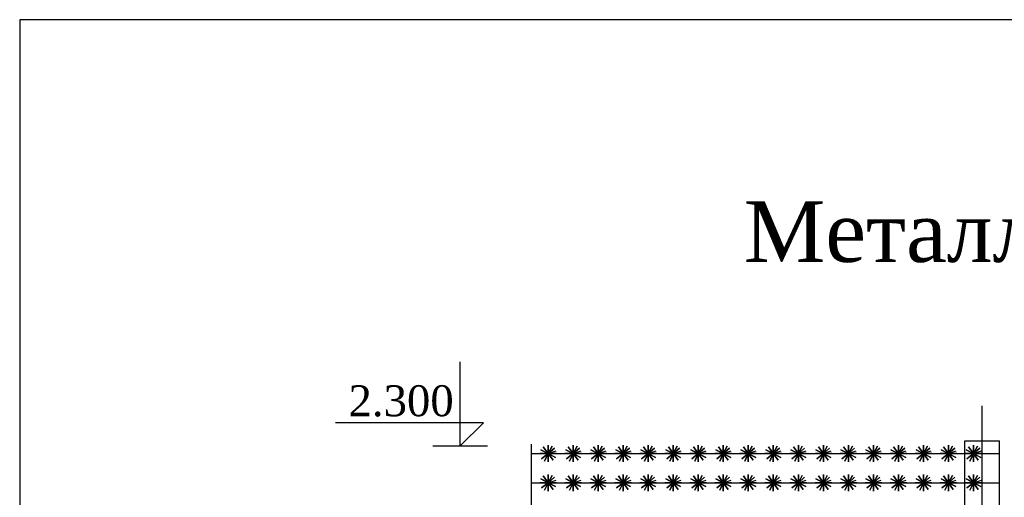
# Model space of a CAD drawing. Header units: inches. Extents: x 6778 to 7415, y 45 to 1090.
# Tile 7 of 41: x 6888 to 6951, y 370 to 400. Entities that reach past the tile are written whole.
import ezdxf
from ezdxf.enums import TextEntityAlignment as Align

# ---------------------------------------------------------------- set-up
doc = ezdxf.new("R2010")
doc.units = ezdxf.units.IN
doc.header["$MEASUREMENT"] = 0
doc.layers.add('Водопровод 2', color=7, linetype='Continuous')
doc.styles.add('TIEMS', font='times.ttf')

msp = doc.modelspace()

# ---------------------------------------------------------------- linework, layer by layer
for p, q in [((6916.091, 372.9), (6916.091, 378.327)), ((6917.592, 374.406), (6908.031, 374.406)), ((6916.091, 372.9), (6917.592, 374.406)), ((6914.324, 372.9), (6917.857, 372.9))]:
    msp.add_line(p, q)
at = {"color": 3}
msp.add_line((6920.69, 323.377), (6920.69, 373.027), dxfattribs=at)
at = {"linetype": 'ByBlock'}
msp.add_lwpolyline([(6949.808, 363.446), (6949.808, 375.489)], dxfattribs=at)
for points in [[(6921.768, 372.412), (6922.175, 372.765), (6921.768, 372.412), (6921.455, 372.851), (6921.768, 372.412), (6921.343, 372.081), (6921.768, 372.412), (6922.081, 371.974), (6921.768, 372.412), (6922.307, 372.412), (6921.229, 372.412), (6921.768, 372.412), (6921.768, 371.874), (6921.768, 372.951), (6921.768, 372.412), (6922.247, 372.166), (6921.289, 372.659), (6921.768, 372.412), (6921.537, 371.926), (6921.768, 372.412), (6922.025, 372.886), (6921.768, 372.412), (6922.278, 372.584)], [(6923.384, 372.412), (6923.792, 372.765), (6923.384, 372.412), (6923.071, 372.851), (6923.384, 372.412), (6922.959, 372.081), (6923.384, 372.412), (6923.697, 371.974), (6923.384, 372.412), (6923.923, 372.412), (6922.845, 372.412), (6923.384, 372.412), (6923.384, 371.874), (6923.384, 372.951), (6923.384, 372.412), (6923.863, 372.166), (6922.905, 372.659), (6923.384, 372.412), (6923.154, 371.926), (6923.384, 372.412), (6923.641, 372.886), (6923.384, 372.412), (6923.895, 372.584)], [(6925, 372.412), (6925.408, 372.765), (6925, 372.412), (6924.687, 372.851), (6925, 372.412), (6924.576, 372.081), (6925, 372.412), (6925.313, 371.974), (6925, 372.412), (6925.539, 372.412), (6924.462, 372.412), (6925, 372.412), (6925, 371.874), (6925, 372.951), (6925, 372.412), (6925.479, 372.166), (6924.521, 372.659), (6925, 372.412), (6924.77, 371.926), (6925, 372.412), (6925.258, 372.886), (6925, 372.412), (6925.511, 372.584)], [(6926.616, 372.412), (6927.024, 372.765), (6926.616, 372.412), (6926.303, 372.851), (6926.616, 372.412), (6926.192, 372.081), (6926.616, 372.412), (6926.93, 371.974), (6926.616, 372.412), (6927.155, 372.412), (6926.078, 372.412), (6926.616, 372.412), (6926.616, 371.874), (6926.616, 372.951), (6926.616, 372.412), (6927.095, 372.166), (6926.138, 372.659), (6926.616, 372.412), (6926.386, 371.926), (6926.616, 372.412), (6926.874, 372.886), (6926.616, 372.412), (6927.127, 372.584)], [(6928.233, 372.412), (6928.64, 372.765), (6928.233, 372.412), (6927.919, 372.851), (6928.233, 372.412), (6927.808, 372.081), (6928.233, 372.412), (6928.546, 371.974), (6928.233, 372.412), (6928.771, 372.412), (6927.694, 372.412), (6928.233, 372.412), (6928.233, 371.874), (6928.233, 372.951), (6928.233, 372.412), (6928.711, 372.166), (6927.754, 372.659), (6928.233, 372.412), (6928.002, 371.926), (6928.233, 372.412), (6928.49, 372.886), (6928.233, 372.412), (6928.743, 372.584)], [(6929.849, 372.412), (6930.256, 372.765), (6929.849, 372.412), (6929.536, 372.851), (6929.849, 372.412), (6929.424, 372.081), (6929.849, 372.412), (6930.162, 371.974), (6929.849, 372.412), (6930.387, 372.412), (6929.31, 372.412), (6929.849, 372.412), (6929.849, 371.874), (6929.849, 372.951), (6929.849, 372.412), (6930.328, 372.166), (6929.37, 372.659), (6929.849, 372.412), (6929.618, 371.926), (6929.849, 372.412), (6930.106, 372.886), (6929.849, 372.412), (6930.359, 372.584)], [(6931.465, 372.412), (6931.872, 372.765), (6931.465, 372.412), (6931.152, 372.851), (6931.465, 372.412), (6931.04, 372.081), (6931.465, 372.412), (6931.778, 371.974), (6931.465, 372.412), (6932.004, 372.412), (6930.926, 372.412), (6931.465, 372.412), (6931.465, 371.874), (6931.465, 372.951), (6931.465, 372.412), (6931.944, 372.166), (6930.986, 372.659), (6931.465, 372.412), (6931.234, 371.926), (6931.465, 372.412), (6931.722, 372.886), (6931.465, 372.412), (6931.975, 372.584)], [(6933.081, 372.412), (6933.489, 372.765), (6933.081, 372.412), (6932.768, 372.851), (6933.081, 372.412), (6932.656, 372.081), (6933.081, 372.412), (6933.394, 371.974), (6933.081, 372.412), (6933.62, 372.412), (6932.542, 372.412), (6933.081, 372.412), (6933.081, 371.874), (6933.081, 372.951), (6933.081, 372.412), (6933.56, 372.166), (6932.602, 372.659), (6933.081, 372.412), (6932.851, 371.926), (6933.081, 372.412), (6933.338, 372.886), (6933.081, 372.412), (6933.592, 372.584)], [(6934.697, 372.412), (6935.105, 372.765), (6934.697, 372.412), (6934.384, 372.851), (6934.697, 372.412), (6934.273, 372.081), (6934.697, 372.412), (6935.01, 371.974), (6934.697, 372.412), (6935.236, 372.412), (6934.159, 372.412), (6934.697, 372.412), (6934.697, 371.874), (6934.697, 372.951), (6934.697, 372.412), (6935.176, 372.166), (6934.218, 372.659), (6934.697, 372.412), (6934.467, 371.926), (6934.697, 372.412), (6934.955, 372.886), (6934.697, 372.412), (6935.208, 372.584)], [(6936.313, 372.412), (6936.721, 372.765), (6936.313, 372.412), (6936, 372.851), (6936.313, 372.412), (6935.889, 372.081), (6936.313, 372.412), (6936.627, 371.974), (6936.313, 372.412), (6936.852, 372.412), (6935.775, 372.412), (6936.313, 372.412), (6936.313, 371.874), (6936.313, 372.951), (6936.313, 372.412), (6936.792, 372.166), (6935.835, 372.659), (6936.313, 372.412), (6936.083, 371.926), (6936.313, 372.412), (6936.571, 372.886), (6936.313, 372.412), (6936.824, 372.584)], [(6937.93, 372.412), (6938.337, 372.765), (6937.93, 372.412), (6937.616, 372.851), (6937.93, 372.412), (6937.505, 372.081), (6937.93, 372.412), (6938.243, 371.974), (6937.93, 372.412), (6938.468, 372.412), (6937.391, 372.412), (6937.93, 372.412), (6937.93, 371.874), (6937.93, 372.951), (6937.93, 372.412), (6938.408, 372.166), (6937.451, 372.659), (6937.93, 372.412), (6937.699, 371.926), (6937.93, 372.412), (6938.187, 372.886), (6937.93, 372.412), (6938.44, 372.584)], [(6939.546, 372.412), (6939.953, 372.765), (6939.546, 372.412), (6939.233, 372.851), (6939.546, 372.412), (6939.121, 372.081), (6939.546, 372.412), (6939.859, 371.974), (6939.546, 372.412), (6940.084, 372.412), (6939.007, 372.412), (6939.546, 372.412), (6939.546, 371.874), (6939.546, 372.951), (6939.546, 372.412), (6940.025, 372.166), (6939.067, 372.659), (6939.546, 372.412), (6939.315, 371.926), (6939.546, 372.412), (6939.803, 372.886), (6939.546, 372.412), (6940.056, 372.584)], [(6941.162, 372.412), (6941.569, 372.765), (6941.162, 372.412), (6940.849, 372.851), (6941.162, 372.412), (6940.737, 372.081), (6941.162, 372.412), (6941.475, 371.974), (6941.162, 372.412), (6941.701, 372.412), (6940.623, 372.412), (6941.162, 372.412), (6941.162, 371.874), (6941.162, 372.951), (6941.162, 372.412), (6941.641, 372.166), (6940.683, 372.659), (6941.162, 372.412), (6940.931, 371.926), (6941.162, 372.412), (6941.419, 372.886), (6941.162, 372.412), (6941.672, 372.584)], [(6942.778, 372.412), (6943.186, 372.765), (6942.778, 372.412), (6942.465, 372.851), (6942.778, 372.412), (6942.353, 372.081), (6942.778, 372.412), (6943.091, 371.974), (6942.778, 372.412), (6943.317, 372.412), (6942.239, 372.412), (6942.778, 372.412), (6942.778, 371.874), (6942.778, 372.951), (6942.778, 372.412), (6943.257, 372.166), (6942.299, 372.659), (6942.778, 372.412), (6942.548, 371.926), (6942.778, 372.412), (6943.035, 372.886), (6942.778, 372.412), (6943.289, 372.584)], [(6944.394, 372.412), (6944.802, 372.765), (6944.394, 372.412), (6944.081, 372.851), (6944.394, 372.412), (6943.97, 372.081), (6944.394, 372.412), (6944.707, 371.974), (6944.394, 372.412), (6944.933, 372.412), (6943.856, 372.412), (6944.394, 372.412), (6944.394, 371.874), (6944.394, 372.951), (6944.394, 372.412), (6944.873, 372.166), (6943.915, 372.659), (6944.394, 372.412), (6944.164, 371.926), (6944.394, 372.412), (6944.652, 372.886), (6944.394, 372.412), (6944.905, 372.584)], [(6946.01, 372.412), (6946.418, 372.765), (6946.01, 372.412), (6945.697, 372.851), (6946.01, 372.412), (6945.586, 372.081), (6946.01, 372.412), (6946.324, 371.974), (6946.01, 372.412), (6946.549, 372.412), (6945.472, 372.412), (6946.01, 372.412), (6946.01, 371.874), (6946.01, 372.951), (6946.01, 372.412), (6946.489, 372.166), (6945.532, 372.659), (6946.01, 372.412), (6945.78, 371.926), (6946.01, 372.412), (6946.268, 372.886), (6946.01, 372.412), (6946.521, 372.584)], [(6947.627, 372.412), (6948.034, 372.765), (6947.627, 372.412), (6947.314, 372.851), (6947.627, 372.412), (6947.202, 372.081), (6947.627, 372.412), (6947.94, 371.974), (6947.627, 372.412), (6948.165, 372.412), (6947.088, 372.412), (6947.627, 372.412), (6947.627, 371.874), (6947.627, 372.951), (6947.627, 372.412), (6948.105, 372.166), (6947.148, 372.659), (6947.627, 372.412), (6947.396, 371.926), (6947.627, 372.412), (6947.884, 372.886), (6947.627, 372.412), (6948.137, 372.584)], [(6949.243, 372.412), (6949.65, 372.765), (6949.243, 372.412), (6948.93, 372.851), (6949.243, 372.412), (6948.818, 372.081), (6949.243, 372.412), (6949.556, 371.974), (6949.243, 372.412), (6949.782, 372.412), (6948.704, 372.412), (6949.243, 372.412), (6949.243, 371.874), (6949.243, 372.951), (6949.243, 372.412), (6949.722, 372.166), (6948.764, 372.659), (6949.243, 372.412), (6949.012, 371.926), (6949.243, 372.412), (6949.5, 372.886), (6949.243, 372.412), (6949.753, 372.584)], [(6920.69, 372.412), (6950.928, 372.412)], [(6921.768, 370.527), (6922.175, 370.879), (6921.768, 370.527), (6921.455, 370.965), (6921.768, 370.527), (6921.343, 370.196), (6921.768, 370.527), (6922.081, 370.089), (6921.768, 370.527), (6922.307, 370.527), (6921.229, 370.527), (6921.768, 370.527), (6921.768, 369.988), (6921.768, 371.066), (6921.768, 370.527), (6922.247, 370.28), (6921.289, 370.774), (6921.768, 370.527), (6921.537, 370.04), (6921.768, 370.527), (6922.025, 371), (6921.768, 370.527), (6922.278, 370.699)], [(6923.384, 370.527), (6923.792, 370.879), (6923.384, 370.527), (6923.071, 370.965), (6923.384, 370.527), (6922.959, 370.196), (6923.384, 370.527), (6923.697, 370.089), (6923.384, 370.527), (6923.923, 370.527), (6922.845, 370.527), (6923.384, 370.527), (6923.384, 369.988), (6923.384, 371.066), (6923.384, 370.527), (6923.863, 370.28), (6922.905, 370.774), (6923.384, 370.527), (6923.154, 370.04), (6923.384, 370.527), (6923.641, 371), (6923.384, 370.527), (6923.895, 370.699)], [(6925, 370.527), (6925.408, 370.879), (6925, 370.527), (6924.687, 370.965), (6925, 370.527), (6924.576, 370.196), (6925, 370.527), (6925.313, 370.089), (6925, 370.527), (6925.539, 370.527), (6924.462, 370.527), (6925, 370.527), (6925, 369.988), (6925, 371.066), (6925, 370.527), (6925.479, 370.28), (6924.521, 370.774), (6925, 370.527), (6924.77, 370.04), (6925, 370.527), (6925.258, 371), (6925, 370.527), (6925.511, 370.699)], [(6926.616, 370.527), (6927.024, 370.879), (6926.616, 370.527), (6926.303, 370.965), (6926.616, 370.527), (6926.192, 370.196), (6926.616, 370.527), (6926.93, 370.089), (6926.616, 370.527), (6927.155, 370.527), (6926.078, 370.527), (6926.616, 370.527), (6926.616, 369.988), (6926.616, 371.066), (6926.616, 370.527), (6927.095, 370.28), (6926.138, 370.774), (6926.616, 370.527), (6926.386, 370.04), (6926.616, 370.527), (6926.874, 371), (6926.616, 370.527), (6927.127, 370.699)], [(6928.233, 370.527), (6928.64, 370.879), (6928.233, 370.527), (6927.919, 370.965), (6928.233, 370.527), (6927.808, 370.196), (6928.233, 370.527), (6928.546, 370.089), (6928.233, 370.527), (6928.771, 370.527), (6927.694, 370.527), (6928.233, 370.527), (6928.233, 369.988), (6928.233, 371.066), (6928.233, 370.527), (6928.711, 370.28), (6927.754, 370.774), (6928.233, 370.527), (6928.002, 370.04), (6928.233, 370.527), (6928.49, 371), (6928.233, 370.527), (6928.743, 370.699)], [(6929.849, 370.527), (6930.256, 370.879), (6929.849, 370.527), (6929.536, 370.965), (6929.849, 370.527), (6929.424, 370.196), (6929.849, 370.527), (6930.162, 370.089), (6929.849, 370.527), (6930.387, 370.527), (6929.31, 370.527), (6929.849, 370.527), (6929.849, 369.988), (6929.849, 371.066), (6929.849, 370.527), (6930.328, 370.28), (6929.37, 370.774), (6929.849, 370.527), (6929.618, 370.04), (6929.849, 370.527), (6930.106, 371), (6929.849, 370.527), (6930.359, 370.699)], [(6931.465, 370.527), (6931.872, 370.879), (6931.465, 370.527), (6931.152, 370.965), (6931.465, 370.527), (6931.04, 370.196), (6931.465, 370.527), (6931.778, 370.089), (6931.465, 370.527), (6932.004, 370.527), (6930.926, 370.527), (6931.465, 370.527), (6931.465, 369.988), (6931.465, 371.066), (6931.465, 370.527), (6931.944, 370.28), (6930.986, 370.774), (6931.465, 370.527), (6931.234, 370.04), (6931.465, 370.527), (6931.722, 371), (6931.465, 370.527), (6931.975, 370.699)], [(6933.081, 370.527), (6933.489, 370.879), (6933.081, 370.527), (6932.768, 370.965), (6933.081, 370.527), (6932.656, 370.196), (6933.081, 370.527), (6933.394, 370.089), (6933.081, 370.527), (6933.62, 370.527), (6932.542, 370.527), (6933.081, 370.527), (6933.081, 369.988), (6933.081, 371.066), (6933.081, 370.527), (6933.56, 370.28), (6932.602, 370.774), (6933.081, 370.527), (6932.851, 370.04), (6933.081, 370.527), (6933.338, 371), (6933.081, 370.527), (6933.592, 370.699)], [(6934.697, 370.527), (6935.105, 370.879), (6934.697, 370.527), (6934.384, 370.965), (6934.697, 370.527), (6934.273, 370.196), (6934.697, 370.527), (6935.01, 370.089), (6934.697, 370.527), (6935.236, 370.527), (6934.159, 370.527), (6934.697, 370.527), (6934.697, 369.988), (6934.697, 371.066), (6934.697, 370.527), (6935.176, 370.28), (6934.218, 370.774), (6934.697, 370.527), (6934.467, 370.04), (6934.697, 370.527), (6934.955, 371), (6934.697, 370.527), (6935.208, 370.699)], [(6936.313, 370.527), (6936.721, 370.879), (6936.313, 370.527), (6936, 370.965), (6936.313, 370.527), (6935.889, 370.196), (6936.313, 370.527), (6936.627, 370.089), (6936.313, 370.527), (6936.852, 370.527), (6935.775, 370.527), (6936.313, 370.527), (6936.313, 369.988), (6936.313, 371.066), (6936.313, 370.527), (6936.792, 370.28), (6935.835, 370.774), (6936.313, 370.527), (6936.083, 370.04), (6936.313, 370.527), (6936.571, 371), (6936.313, 370.527), (6936.824, 370.699)], [(6937.93, 370.527), (6938.337, 370.879), (6937.93, 370.527), (6937.616, 370.965), (6937.93, 370.527), (6937.505, 370.196), (6937.93, 370.527), (6938.243, 370.089), (6937.93, 370.527), (6938.468, 370.527), (6937.391, 370.527), (6937.93, 370.527), (6937.93, 369.988), (6937.93, 371.066), (6937.93, 370.527), (6938.408, 370.28), (6937.451, 370.774), (6937.93, 370.527), (6937.699, 370.04), (6937.93, 370.527), (6938.187, 371), (6937.93, 370.527), (6938.44, 370.699)], [(6939.546, 370.527), (6939.953, 370.879), (6939.546, 370.527), (6939.233, 370.965), (6939.546, 370.527), (6939.121, 370.196), (6939.546, 370.527), (6939.859, 370.089), (6939.546, 370.527), (6940.084, 370.527), (6939.007, 370.527), (6939.546, 370.527), (6939.546, 369.988), (6939.546, 371.066), (6939.546, 370.527), (6940.025, 370.28), (6939.067, 370.774), (6939.546, 370.527), (6939.315, 370.04), (6939.546, 370.527), (6939.803, 371), (6939.546, 370.527), (6940.056, 370.699)], [(6941.162, 370.527), (6941.569, 370.879), (6941.162, 370.527), (6940.849, 370.965), (6941.162, 370.527), (6940.737, 370.196), (6941.162, 370.527), (6941.475, 370.089), (6941.162, 370.527), (6941.701, 370.527), (6940.623, 370.527), (6941.162, 370.527), (6941.162, 369.988), (6941.162, 371.066), (6941.162, 370.527), (6941.641, 370.28), (6940.683, 370.774), (6941.162, 370.527), (6940.931, 370.04), (6941.162, 370.527), (6941.419, 371), (6941.162, 370.527), (6941.672, 370.699)], [(6942.778, 370.527), (6943.186, 370.879), (6942.778, 370.527), (6942.465, 370.965), (6942.778, 370.527), (6942.353, 370.196), (6942.778, 370.527), (6943.091, 370.089), (6942.778, 370.527), (6943.317, 370.527), (6942.239, 370.527), (6942.778, 370.527), (6942.778, 369.988), (6942.778, 371.066), (6942.778, 370.527), (6943.257, 370.28), (6942.299, 370.774), (6942.778, 370.527), (6942.548, 370.04), (6942.778, 370.527), (6943.035, 371), (6942.778, 370.527), (6943.289, 370.699)], [(6944.394, 370.527), (6944.802, 370.879), (6944.394, 370.527), (6944.081, 370.965), (6944.394, 370.527), (6943.97, 370.196), (6944.394, 370.527), (6944.707, 370.089), (6944.394, 370.527), (6944.933, 370.527), (6943.856, 370.527), (6944.394, 370.527), (6944.394, 369.988), (6944.394, 371.066), (6944.394, 370.527), (6944.873, 370.28), (6943.915, 370.774), (6944.394, 370.527), (6944.164, 370.04), (6944.394, 370.527), (6944.652, 371), (6944.394, 370.527), (6944.905, 370.699)], [(6946.01, 370.527), (6946.418, 370.879), (6946.01, 370.527), (6945.697, 370.965), (6946.01, 370.527), (6945.586, 370.196), (6946.01, 370.527), (6946.324, 370.089), (6946.01, 370.527), (6946.549, 370.527), (6945.472, 370.527), (6946.01, 370.527), (6946.01, 369.988), (6946.01, 371.066), (6946.01, 370.527), (6946.489, 370.28), (6945.532, 370.774), (6946.01, 370.527), (6945.78, 370.04), (6946.01, 370.527), (6946.268, 371), (6946.01, 370.527), (6946.521, 370.699)], [(6947.627, 370.527), (6948.034, 370.879), (6947.627, 370.527), (6947.314, 370.965), (6947.627, 370.527), (6947.202, 370.196), (6947.627, 370.527), (6947.94, 370.089), (6947.627, 370.527), (6948.165, 370.527), (6947.088, 370.527), (6947.627, 370.527), (6947.627, 369.988), (6947.627, 371.066), (6947.627, 370.527), (6948.105, 370.28), (6947.148, 370.774), (6947.627, 370.527), (6947.396, 370.04), (6947.627, 370.527), (6947.884, 371), (6947.627, 370.527), (6948.137, 370.699)], [(6949.243, 370.527), (6949.65, 370.879), (6949.243, 370.527), (6948.93, 370.965), (6949.243, 370.527), (6948.818, 370.196), (6949.243, 370.527), (6949.556, 370.089), (6949.243, 370.527), (6949.782, 370.527), (6948.704, 370.527), (6949.243, 370.527), (6949.243, 369.988), (6949.243, 371.066), (6949.243, 370.527), (6949.722, 370.28), (6948.764, 370.774), (6949.243, 370.527), (6949.012, 370.04), (6949.243, 370.527), (6949.5, 371), (6949.243, 370.527), (6949.753, 370.699)], [(6920.69, 370.527), (6950.928, 370.527)]]:
    msp.add_lwpolyline(points)
at = {"color": 5, "lineweight": 30}
for points in [[(6948.688, 363.446), (6948.688, 373.229), (6950.928, 373.229)], [(6950.928, 363.446), (6950.928, 373.229)]]:
    msp.add_lwpolyline(points, dxfattribs=at)
at = {"layer": 'Водопровод 2', "linetype": 'Continuous'}
msp.add_lwpolyline([(6887.627, 113.444), (7282.627, 113.444), (7282.627, 400.444), (6887.627, 400.444)], close=True, dxfattribs=at)

# ---------------------------------------------------------------- texts
at = {"color": 7, "linetype": 'Continuous', "style": 'TIEMS'}
msp.add_text('Металлическая ограда из сетчатых панелей', height=3.92, dxfattribs=at).set_placement((6989.417, 384.792), align=Align.CENTER)
at = {"insert": (6908.87, 374.779), "char_height": 2, "width": 3.22691, "attachment_point": 7}
msp.add_mtext('{\\fSylfaen|b0|i0|c204|p18;2.300}', dxfattribs=at)

doc.saveas('drawing.dxf')
